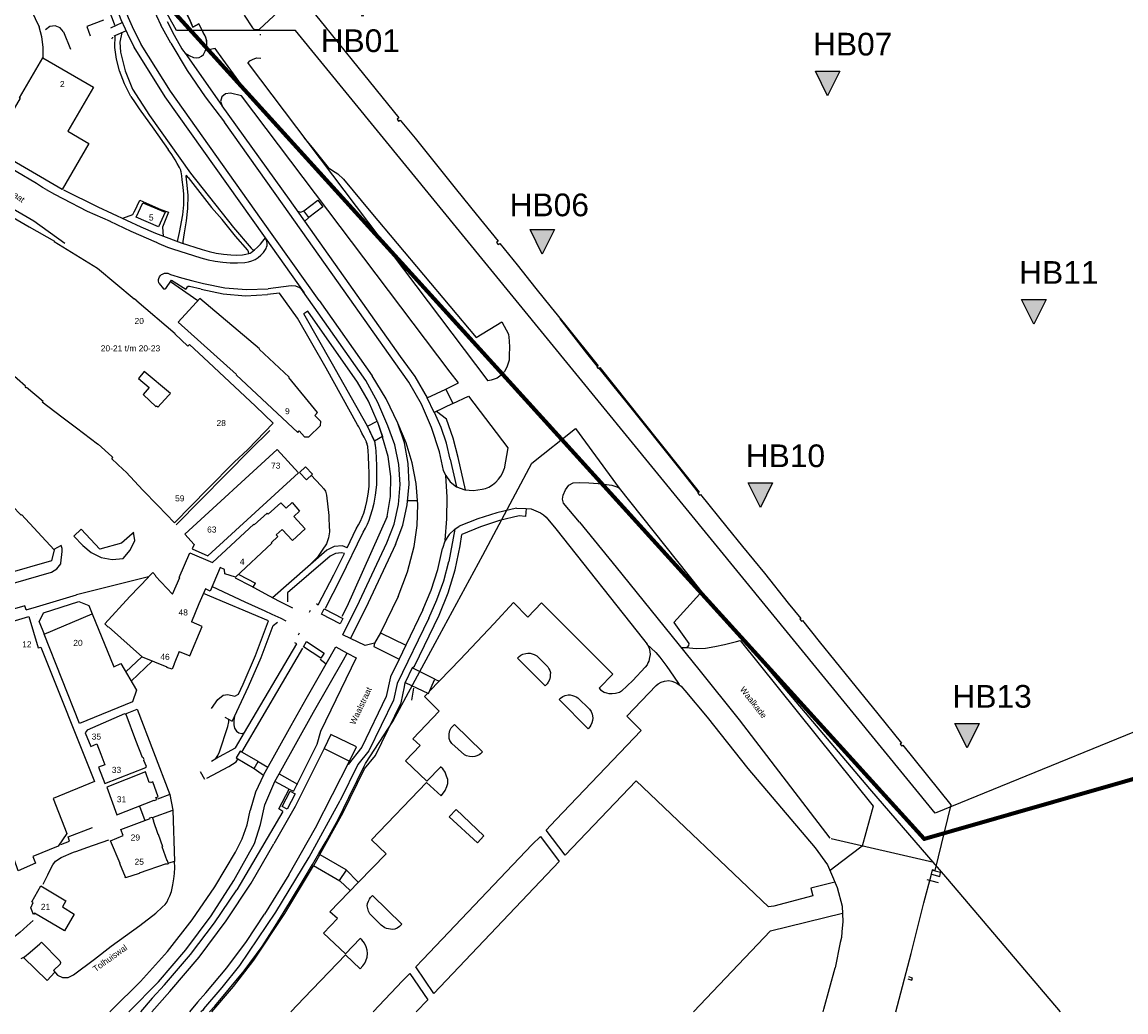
# Model space of a CAD drawing. Extents: x 158343 to 162498, y 431347 to 434500.
# Tile 2 of 220: x 158586 to 158861, y 433000 to 433246. Entities that reach past the tile are written whole.
import ezdxf

# ---------------------------------------------------------------- set-up
doc = ezdxf.new("R2010")
doc.units = 0
doc.header["$LTSCALE"] = 10
doc.header["$MEASUREMENT"] = 0
for name, color, linetype in [('33_trappen en balustraden', 252, 'CONTINUOUS'), ('44_plafonds', 8, 'CONTINUOUS'), ('47_binneninrichting', 8, 'CONTINUOUS'), ('B03', 8, 'CONTINUOUS'), ('G02', 8, 'CONTINUOUS'), ('HUISNUM', 7, 'CONTINUOUS'), ('STRNM', 7, 'CONTINUOUS'), ('WB-STEEKMONSTER', 7, 'CONTINUOUS'), ('X-XX-AL-grens_project-G', 7, 'AL-grens_project')]:
    doc.layers.add(name, color=color, linetype=linetype)
doc.layers.add('MEET', color=6, linetype='CONTINUOUS', plot=False)
doc.styles.add('STANDAARD', font='arial.ttf')
doc.styles.add('Style-STANDARD', font='arial.ttf')
doc.linetypes.add('AL-grens_project', pattern='A,3.5,-2,[8,CCS.shx,S=2.5,R=0,X=0,Y=0],-2,3.5', length=11)

# ---------------------------------------------------------------- blocks, each defined once
blk = doc.blocks.new('STEEK')
at = {"layer": 'WB-STEEKMONSTER'}
blk.add_lwpolyline([(-2.7, 5.4), (2.7, 5.4), (0, 0)], close=True, dxfattribs=at)
blk.add_solid([(0, 0), (2.7, 5.4), (-2.7, 5.4)], dxfattribs=at)
at = {"layer": 'WB-STEEKMONSTER', "style": 'STANDAARD'}
blk.add_attdef('BNO', (-3.22, 8.87), '', height=5, dxfattribs=at)

msp = doc.modelspace()

# ---------------------------------------------------------------- linework, layer by layer
at = {"layer": '33_trappen en balustraden', "flags": 128}
for points in [[(158654.65, 433253.59), (158661.22, 433245.47), (158668.16, 433236.87), (158679.74, 433222.44), (158679.35, 433222.16), (158679.72, 433221.68), (158680.11, 433221.93), (158683.81, 433217.42), (158694.08, 433204.57), (158698.97, 433198.47), (158704.5, 433191.76), (158704.06, 433191.46), (158704.49, 433190.97), (158704.86, 433191.19), (158709.17, 433185.89), (158713.89, 433179.99), (158717.69, 433175.28), (158720.95, 433171.26), (158729.34, 433160.81), (158729.02, 433160.54), (158729.39, 433160.1), (158729.73, 433160.34), (158740.16, 433147.33), (158754.46, 433129.32), (158754.14, 433129.08), (158754.56, 433128.56), (158754.85, 433128.77), (158761.37, 433120.63), (158765.28, 433115.8), (158770.72, 433109.14), (158776.65, 433101.74), (158779.8, 433097.92), (158779.53, 433097.72), (158779.92, 433097.24), (158780.17, 433097.42), (158784.36, 433092.15), (158792.1, 433082.55), (158798.89, 433074.18), (158804.78, 433066.85), (158804.48, 433066.64), (158804.87, 433066.17), (158805.17, 433066.39), (158817.05, 433051.53), (158813.11, 433035.18), (158812.41, 433035.36)], [(158803.4, 433000), (158807.18, 433014.57), (158810.38, 433027.17), (158812.29, 433034.3), (158812.53, 433035.32)]]:
    msp.add_lwpolyline(points, dxfattribs=at)
at = {"layer": '44_plafonds', "flags": 128}
for points in [[(158603.82, 433230.14), (158597.45, 433219.16), (158602.68, 433216.13), (158596.04, 433204.68), (158578.23, 433215.01), (158584, 433224.97), (158584.22, 433224.84), (158585.68, 433227.36), (158585.46, 433227.49), (158591.24, 433237.44), (158603.82, 433230.14)], [(158621.68, 433198.98), (158620.01, 433195.39), (158614.43, 433197.74), (158616.09, 433201.36), (158621.68, 433198.98)], [(158660.86, 433200.32), (158657.42, 433197.69), (158656.15, 433199.33), (158659.6, 433201.97), (158660.86, 433200.32)], [(158583.02, 433198.17), (158584.83, 433197.13), (158587.8, 433195.33)], [(158587.8, 433195.33), (158594.13, 433191.82), (158594.04, 433191.71)], [(158594.04, 433191.71), (158604.85, 433185.1), (158613.92, 433177.46)], [(158614.58, 433176.94), (158613.92, 433177.46)], [(158660.3, 433145.9), (158660.34, 433146.96), (158658.86, 433148.38), (158659.51, 433149.12), (158652.39, 433157.88), (158652.49, 433157.95), (158645.07, 433164.94), (158645.08, 433164.96), (158630.29, 433177.51), (158624.85, 433171.64), (158639.38, 433158.63), (158639.35, 433158.55), (158654.66, 433144.2), (158654.99, 433144.58), (158656.34, 433143.08), (158657.4, 433143.07), (158660.3, 433145.9)], [(158614.58, 433176.94), (158624.16, 433168.83), (158624.07, 433168.72)], [(158624.07, 433168.72), (158627.33, 433165.68), (158627.7, 433166.1), (158631.16, 433162.87)], [(158631.16, 433162.87), (158644.12, 433150.75)], [(158591.28, 433151.91), (158587.15, 433155.39), (158587.11, 433155.31), (158586.8, 433155.59), (158586.91, 433155.72), (158582.8, 433159.36), (158582.62, 433159.18), (158582.31, 433159.44)], [(158616.45, 433159.39), (158615, 433157.61)], [(158622.98, 433153.86), (158616.45, 433159.39)], [(158615, 433157.61), (158617.69, 433155.36), (158616.15, 433153.64)], [(158616.15, 433153.64), (158619.43, 433150.59)], [(158622.51, 433153.36), (158619.8, 433150.46), (158619.53, 433150.7), (158619.43, 433150.59)], [(158622.51, 433153.36), (158622.98, 433153.86)], [(158688.6, 433149.18), (158686.83, 433152.79), (158691.48, 433154.99), (158693.17, 433151.38), (158688.6, 433149.18)], [(158595.97, 433148.02), (158591.1, 433151.71), (158591.28, 433151.91)], [(158644.12, 433150.75), (158648.54, 433146.54)], [(158599.61, 433145.26), (158595.97, 433148.02)], [(158604.82, 433141.31), (158599.61, 433145.26)], [(158648.54, 433146.54), (158642.21, 433139.97)], [(158675.68, 433143.15), (158673.71, 433142.06), (158671.96, 433145.72), (158674.41, 433146.97), (158675.68, 433143.15)], [(158608.36, 433138.24), (158604.99, 433141.25), (158604.95, 433141.21), (158604.82, 433141.31)], [(158642.21, 433139.97), (158638.79, 433136.79), (158632.25, 433130.18), (158623.94, 433121.72), (158619.8, 433125.99)], [(158632.27, 433113.48), (158654.84, 433134.15), (158649.54, 433139.94), (158626.53, 433118.86), (158628.87, 433116.28), (158628.4, 433115.21), (158632.27, 433113.48)], [(158611.25, 433134.99), (158608.36, 433137.67), (158608.64, 433138), (158608.36, 433138.24)], [(158619.8, 433125.99), (158616.07, 433129.84), (158616.1, 433129.86), (158611.98, 433134.32), (158611.25, 433134.99)], [(158658.31, 433133.8), (158656.8, 433132.41), (158655.05, 433134.19), (158656.57, 433135.61)], [(158658.31, 433133.8), (158656.57, 433135.61)], [(158583.2, 433126.41), (158583.62, 433125.94), (158585.82, 433123.61), (158585.93, 433123.76), (158594.05, 433114.98), (158593.39, 433112.22), (158581.83, 433108.92)], [(158633.42, 433111.81), (158643.72, 433121.34), (158643.82, 433121.23), (158647, 433124.14), (158647.29, 433123.82), (158650.42, 433126.72), (158651.72, 433125.34), (158653.24, 433126.75), (158655.07, 433124.61), (158653.63, 433123.3), (158656.49, 433120.25), (158653.3, 433117.29), (158650.76, 433120.02), (158649.28, 433118.68), (158649.64, 433118.27), (158648.05, 433116.76), (158648.17, 433116.63), (158639.14, 433108.22), (158636.53, 433109.01), (158636.41, 433110.08), (158635.32, 433110.63)], [(158625.16, 433089.71), (158623.88, 433086.61), (158623.92, 433086.57), (158623.37, 433085.32), (158622.08, 433085.73), (158622.12, 433085.82), (158616.01, 433088.27), (158607.59, 433095.85), (158607.52, 433095.75), (158606.62, 433096.56), (158612.83, 433103.39), (158617.54, 433108.21), (158617.5, 433108.3), (158618.55, 433109.38), (158619.36, 433108.52), (158619.28, 433108.44), (158623.5, 433103.95), (158625.31, 433108.08), (158625.17, 433108.14), (158627.81, 433114.27), (158633.42, 433111.81)], [(158635.32, 433110.63), (158632.85, 433104.74), (158631.67, 433105.26), (158630.04, 433101.51), (158628.2, 433097.06)], [(158552.7, 433088.12), (158567.92, 433092.54), (158576.59, 433095.34), (158576.67, 433095.06), (158587.77, 433098.37), (158590.1, 433090.6), (158590.74, 433090.76), (158604.05, 433057.34), (158593.79, 433053.11), (158597.21, 433044.37), (158595.04, 433041.28), (158588.72, 433038.69), (158589.43, 433037.03), (158585.09, 433035.08), (158580.37, 433048.65), (158573.9, 433046.71)], [(158591.56, 433094.01), (158603.51, 433099.04), (158608.89, 433085.86), (158610.67, 433086.68), (158614.5, 433080.08), (158613.54, 433077.17), (158600.36, 433071.78), (158591.56, 433094.01)], [(158665.88, 433097.91), (158665.19, 433096.56), (158660.57, 433098.94), (158661.22, 433100.28), (158665.88, 433097.91)], [(158625.16, 433089.71), (158627.77, 433088.62), (158630.89, 433095.94), (158628.2, 433097.06)], [(158660.41, 433088.02), (158656.04, 433090.84), (158656.83, 433092.15), (158661.19, 433089.27), (158660.41, 433088.02)], [(158681.33, 433082.01), (158687.18, 433079.27), (158688.77, 433082.83), (158683.07, 433085.63), (158681.33, 433082.01)], [(158614.4, 433067.56), (158611.94, 433073.98), (158611.55, 433074.16), (158602.27, 433070.11), (158601.78, 433069.48), (158603.13, 433066.04), (158604.67, 433066.7), (158605.67, 433064.1)], [(158605.67, 433064.1), (158606.68, 433061.5), (158605.07, 433060.87), (158606.68, 433056.86), (158616.88, 433060.81), (158616.98, 433061.11), (158616.35, 433062.59), (158616.42, 433062.83), (158616.3, 433063.15), (158616.04, 433063.28), (158614.4, 433067.56)], [(158640.33, 433064.92), (158639.32, 433063.2), (158643.79, 433060.57), (158644.8, 433062.29), (158640.33, 433064.92)], [(158619.9, 433053.56), (158618.56, 433057.23), (158618.02, 433057.02), (158617.95, 433057.21), (158617.71, 433057.11), (158616.76, 433059.71), (158607.12, 433055.94), (158609.62, 433049.08), (158618.91, 433052.72), (158618.96, 433052.6), (158619.55, 433052.83), (158619.36, 433053.35), (158619.9, 433053.56)], [(158611.21, 433043.91), (158610.65, 433045.43), (158617.91, 433048.11), (158617.83, 433048.29), (158618.43, 433048.47), (158618.79, 433047.65), (158618.7, 433047.61), (158619.84, 433044.24), (158619.95, 433044.26), (158620.99, 433041.15), (158620.86, 433041.13), (158622.05, 433037.66), (158622.18, 433037.69), (158622.44, 433036.88), (158621.95, 433036.67), (158621.89, 433036.82), (158615.16, 433034.54), (158615.19, 433034.45), (158611.8, 433033.34), (158611.73, 433033.56), (158611.75, 433033.57), (158610.37, 433036.91), (158610.44, 433036.93), (158608.02, 433042.61), (158611.21, 433043.91)], [(158812.3, 433034.25), (158814.31, 433033.74), (158814.54, 433034.66), (158812.54, 433035.17)], [(158599.03, 433024.31), (158596.63, 433020.17), (158589.12, 433024.61), (158588.88, 433024.25), (158588.21, 433025.89), (158588.83, 433027.24), (158588.51, 433027.43), (158590.73, 433031.37), (158596.96, 433027.61), (158596.08, 433026.15), (158599.03, 433024.31)], [(158806.38, 433008.25), (158807.34, 433007.93), (158807.54, 433008.44), (158806.64, 433008.74)]]:
    msp.add_lwpolyline(points, dxfattribs=at)
at = {"layer": '47_binneninrichting', "flags": 128}
for points in [[(158587.25, 433251.51), (158590.28, 433245.1)], [(158624.84, 433252.71), (158627.68, 433247.01), (158628.55, 433245.04), (158630, 433245.85)], [(158641.31, 433248.02), (158643.34, 433244.86), (158643.62, 433244.62), (158643.79, 433244.56), (158644.01, 433244.5), (158644.07, 433244.5), (158644.23, 433244.47), (158644.43, 433244.47), (158644.68, 433244.46), (158644.84, 433244.46), (158645, 433244.49), (158645.11, 433244.54), (158650.89, 433249.96), (158654.64, 433253.59)], [(158609.06, 433245.8), (158607.31, 433250.35)], [(158609.72, 433249.35), (158610.66, 433246.97), (158611.68, 433244.63)], [(158611.58, 433249.75), (158612.49, 433247.45), (158613.48, 433245.19)], [(158618.44, 433250.22), (158619.46, 433247.86), (158620.56, 433245.53)], [(158606.28, 433246.77), (158602.18, 433245.19), (158603, 433242.88)], [(158608.12, 433244.87), (158610.98, 433246.22)], [(158622.17, 433246.48), (158623.93, 433243.02), (158625.8, 433239.61)], [(158591.28, 433237.46), (158591.35, 433240.05), (158591.01, 433242.62), (158590.28, 433245.1)], [(158596.34, 433243.85), (158595.51, 433244.87), (158594.29, 433245.35), (158592.99, 433245.18), (158591.93, 433244.41)], [(158596.34, 433243.85), (158598.09, 433239.56)], [(158609.06, 433245.32), (158609.15, 433245.56), (158609.06, 433245.8)], [(158609.37, 433243.05), (158611.91, 433244.13)], [(158610.9, 433243.7), (158610.35, 433241.3), (158610.56, 433238.84)], [(158611.68, 433244.63), (158612.77, 433242.32), (158613.94, 433240.04)], [(158613.48, 433245.19), (158614.55, 433242.96), (158615.7, 433240.77)], [(158623.04, 433241.03), (158620.56, 433245.53)], [(158630, 433245.85), (158631.14, 433243.74)], [(158631.92, 433241.92), (158631.63, 433242.87), (158631.14, 433243.74)], [(158608.38, 433242.18), (158608.39, 433242.17), (158608.47, 433242.28), (158608.64, 433242.46), (158608.67, 433242.53)], [(158608.99, 433242.89), (158609.37, 433243.05)], [(158610.26, 433234.2), (158609.51, 433237.06), (158609.14, 433240.01), (158609.18, 433242.97)], [(158645.64, 433197.18), (158622.97, 433229.12), (158615.7, 433240.77)], [(158623.04, 433241.03), (158627.1, 433234.23), (158631.57, 433227.68), (158636.45, 433221.43)], [(158631.91, 433239.93), (158632.02, 433240.92), (158631.92, 433241.92)], [(158645.17, 433243.22), (158645.45, 433243.21)], [(158610.56, 433238.84), (158611.72, 433234.14), (158613.54, 433229.65)], [(158646.58, 433192.63), (158621.68, 433227.72), (158613.94, 433240.04)], [(158625.8, 433239.61), (158626.18, 433239.07), (158626.66, 433238.61)], [(158626.66, 433238.61), (158627.64, 433237.96), (158628.72, 433237.5)], [(158626.66, 433238.61), (158635.77, 433225.54)], [(158630.14, 433237.51), (158630.7, 433237.79), (158631.15, 433238.24)], [(158631.15, 433238.24), (158631.61, 433239.04), (158631.91, 433239.93)], [(158628.72, 433237.5), (158629.43, 433237.39), (158630.14, 433237.51)], [(158642.27, 433235.96), (158642.33, 433236.16), (158642.73, 433236.65), (158643.42, 433237.01), (158644.35, 433237.39), (158645.41, 433237.36)], [(158642.27, 433235.96), (158701.88, 433157.01)], [(158613.11, 433227.8), (158611.55, 433230.94), (158610.26, 433234.2)], [(158535.23, 433229.59), (158536.61, 433230.91), (158568.3, 433208.9), (158588.95, 433196.83), (158596.66, 433191.27)], [(158613.54, 433229.65), (158617.72, 433223.04), (158627.94, 433208.7), (158638.67, 433195.17), (158643.04, 433190.05)], [(158613.11, 433227.8), (158614.17, 433226.24), (158615.23, 433224.68)], [(158637.88, 433228.59), (158636.69, 433228.49), (158635.77, 433227.73), (158635.45, 433226.58), (158635.82, 433225.46)], [(158691.48, 433154.99), (158694.58, 433156.57), (158692.56, 433159.22), (158640.64, 433227.99), (158637.88, 433228.59)], [(158615.23, 433224.68), (158618.81, 433219.62), (158622.43, 433214.6)], [(158680.23, 433163.09), (158667.42, 433181.18), (158652.57, 433202.15), (158635.82, 433225.46)], [(158678.61, 433161.86), (158666.18, 433179.45), (158650.86, 433201.08), (158636.45, 433221.43)], [(158656.17, 433217.55), (158658.53, 433214.72), (158662.2, 433210.16), (158663.29, 433209.41), (158664.59, 433208.53), (158666.02, 433207.25), (158672.78, 433199.04), (158699.01, 433167.82), (158705.42, 433171.75), (158707.02, 433168.68), (158707.2, 433167.03), (158707.28, 433165.33), (158707.25, 433163.51), (158707.23, 433162.18), (158706.68, 433160.46), (158706.09, 433159.32), (158705.25, 433158.42), (158704.26, 433157.73), (158702.71, 433157.19), (158701.88, 433157.01)], [(158624.11, 433212.05), (158623.29, 433213.34), (158622.43, 433214.6)], [(158592.02, 433204.66), (158591.18, 433205.18), (158589.64, 433206.14), (158579.43, 433212.11)], [(158625.23, 433210.13), (158624.68, 433211.1), (158624.11, 433212.05)], [(158625.53, 433209.44), (158625.39, 433209.79), (158625.23, 433210.13)], [(158625.61, 433209.08), (158625.58, 433209.26), (158625.53, 433209.44)], [(158625.91, 433207.02), (158625.77, 433208.05), (158625.61, 433209.08)], [(158627.03, 433208.07), (158626.88, 433208.11), (158626.79, 433207.99)], [(158626.79, 433207.99), (158626.96, 433206.44)], [(158627.41, 433207.6), (158627.03, 433208.07)], [(158627.41, 433207.6), (158630.26, 433203.89), (158633.14, 433200.21)], [(158626.3, 433203.47), (158626.12, 433205.25), (158625.91, 433207.02)], [(158626.96, 433206.44), (158627.27, 433203.2), (158627.24, 433199.95)], [(158592.02, 433204.66), (158594.11, 433203.49), (158596.17, 433202.44), (158602.29, 433199.27), (158607.95, 433196.75)], [(158596.4, 433204.59), (158604.87, 433200.33), (158615.61, 433195.36), (158619.27, 433193.77), (158620.54, 433193.28), (158625.62, 433191.34)], [(158626.03, 433198.37), (158626.31, 433200.82), (158626.32, 433203.29)], [(158626.32, 433203.29), (158626.31, 433203.38), (158626.3, 433203.47)], [(158613.99, 433199.19), (158615.39, 433202.02), (158620.59, 433199.71)], [(158620.59, 433199.71), (158622.51, 433198.97), (158620.96, 433195.29), (158621.15, 433193.04)], [(158627.24, 433199.95), (158626.9, 433196.89), (158626.41, 433193.85)], [(158642.18, 433189.53), (158639.13, 433193.07), (158635.82, 433197.16), (158633.14, 433200.21)], [(158654.6, 433199.29), (158655.38, 433199.02), (158656.15, 433199.33)], [(158607.93, 433196.76), (158613.12, 433194.26), (158619.41, 433191.51), (158619.23, 433191.57)], [(158611.16, 433197.49), (158613.6, 433198.45), (158614.02, 433199.24)], [(158625.24, 433193.97), (158626.03, 433198.37)], [(158659.92, 433177), (158645.64, 433197.18)], [(158657.42, 433197.69), (158656.38, 433196.77)], [(158624.72, 433191.69), (158625.24, 433193.97)], [(158626.41, 433193.85), (158626.02, 433191.7)], [(158619.41, 433191.51), (158620.04, 433191.25), (158622.26, 433190.33), (158623.45, 433189.88)], [(158625.62, 433191.34), (158630.85, 433189.68)], [(158626.02, 433191.7), (158626.04, 433191.43), (158626.13, 433191.18)], [(158645.33, 433191.02), (158645.99, 433191.8), (158646.58, 433192.63)], [(158646.55, 433192.65), (158656.26, 433178.92)], [(158646.95, 433191.72), (158646.8, 433192.19), (158646.58, 433192.63)], [(158646.99, 433190.75), (158647.01, 433191.24), (158646.95, 433191.72)], [(158623.45, 433189.88), (158630.54, 433187.65)], [(158630.85, 433189.68), (158632.6, 433189.18), (158634.38, 433188.79)], [(158634.38, 433188.79), (158636.18, 433188.52), (158638, 433188.37)], [(158638, 433188.37), (158639.46, 433188.34), (158640.92, 433188.41)], [(158640.92, 433188.41), (158641.71, 433188.53), (158642.49, 433188.73)], [(158642.49, 433188.73), (158642.38, 433189.15), (158642.18, 433189.53)], [(158642.49, 433188.73), (158642.77, 433188.84), (158643.03, 433188.99)], [(158643.03, 433188.99), (158643.46, 433189.28), (158643.88, 433189.61)], [(158643.04, 433190.05), (158643.42, 433189.75), (158643.88, 433189.61)], [(158643.88, 433189.61), (158644.63, 433190.29), (158645.33, 433191.02)], [(158644.76, 433187.73), (158645.49, 433188.32), (158646.13, 433189)], [(158646.13, 433189), (158646.47, 433189.45), (158646.75, 433189.95)], [(158646.75, 433189.95), (158646.9, 433190.34), (158646.99, 433190.75)], [(158478.9, 433187.15), (158485.9, 433172.34), (158495.59, 433154.07), (158502.53, 433140.51), (158510.18, 433125.33), (158516.12, 433113.62), (158520.99, 433102.38), (158525.39, 433090.92), (158525.73, 433089.97), (158532.01, 433091.69), (158551.78, 433097.38), (158593.36, 433109.41)], [(158630.54, 433187.65), (158632.32, 433187.16), (158634.13, 433186.79)], [(158634.13, 433186.79), (158635.96, 433186.54), (158637.81, 433186.41)], [(158637.81, 433186.41), (158639.64, 433186.4), (158641.47, 433186.51)], [(158641.47, 433186.51), (158642.37, 433186.65), (158643.23, 433186.91)], [(158643.23, 433186.91), (158644.02, 433187.27), (158644.76, 433187.73)], [(158620.2, 433181.27), (158620.1, 433181.51), (158620.01, 433181.86), (158620.01, 433182.22), (158620.04, 433182.47), (158620.24, 433182.9), (158620.4, 433183.16), (158620.57, 433183.37), (158620.73, 433183.5), (158621.01, 433183.62), (158621.2, 433183.7), (158621.45, 433183.79), (158621.71, 433183.83), (158621.97, 433183.83), (158622.12, 433183.83), (158622.29, 433183.79), (158622.96, 433183.51)], [(158622.96, 433183.51), (158625.74, 433182.67), (158628.55, 433181.93), (158631.2, 433181.29)], [(158620.2, 433181.27), (158621.28, 433179.96), (158621.39, 433179.93), (158621.52, 433179.93), (158621.67, 433179.95), (158621.83, 433180.02), (158623.23, 433182.09)], [(158623.01, 433181.77), (158629.82, 433177)], [(158623.23, 433182.09), (158626.81, 433179.81)], [(158627.04, 433180.26), (158626.81, 433179.81)], [(158627.73, 433180.51), (158627.35, 433180.48), (158627.04, 433180.26)], [(158630.65, 433179.86), (158627.73, 433180.51)], [(158631.2, 433181.29), (158636.49, 433180.21), (158641.86, 433179.75), (158647.25, 433179.89)], [(158653, 433180.66), (158647.25, 433179.89)], [(158655.93, 433179.38), (158655.14, 433180.16), (158654.12, 433180.61), (158653, 433180.66)], [(158630.65, 433179.86), (158636.07, 433178.68), (158641.6, 433178.22), (158647.14, 433178.5)], [(158669.51, 433146.11), (158661.74, 433160.2), (158654.61, 433172.67), (158650.12, 433178.86), (158647.14, 433178.5)], [(158659.7, 433173.98), (158655.93, 433179.37)], [(158659.92, 433177), (158673.15, 433158.28)], [(158657.12, 433174.39), (158656.11, 433173.71)], [(158671.96, 433145.72), (158670.87, 433147.66), (158663.28, 433161.18), (158656.11, 433173.71)], [(158669.47, 433156.68), (158657.12, 433174.39)], [(158671.6, 433157.15), (158659.7, 433173.98)], [(158719.79, 433172.44), (158723.33, 433167.96), (158726.46, 433163.92), (158729.12, 433160.61)], [(158689.88, 433139.39), (158687.93, 433145.41), (158685.38, 433151.2), (158682.26, 433156.7), (158678.61, 433161.86)], [(158686.88, 433152.82), (158683.85, 433158.14), (158680.23, 433163.09)], [(158679.54, 433146.47), (158676.66, 433152.55), (158673.15, 433158.28)], [(158729.53, 433160.18), (158733.29, 433155.57), (158736.17, 433151.94), (158749.65, 433135.04), (158753.88, 433129.68), (158754.26, 433129.2)], [(158674.41, 433146.97), (158672.24, 433151.98), (158669.47, 433156.68)], [(158677.02, 433145.84), (158674.56, 433151.62), (158671.6, 433157.15)], [(158693.17, 433151.38), (158697.07, 433153.22), (158706.89, 433140.38)], [(158688.64, 433149.21), (158688.67, 433149.15)], [(158692.55, 433137.56), (158691.62, 433141.54), (158690.32, 433145.41), (158688.67, 433149.15)], [(158691.63, 433147.52), (158689.13, 433149.44)], [(158694.55, 433137.92), (158693.33, 433142.8), (158691.63, 433147.52)], [(158624.42, 433121.22), (158642.89, 433139.93), (158647.65, 433144.68)], [(158670.07, 433145.08), (158669.79, 433145.6), (158669.51, 433146.11)], [(158670.61, 433144.04), (158670.34, 433144.56), (158670.07, 433145.08)], [(158673.7, 433142.11), (158671.96, 433145.72), (158674.41, 433146.97), (158675.73, 433142.99)], [(158676.79, 433116.7), (158678.6, 433121.37), (158679.71, 433126.25), (158680.12, 433131.25), (158679.79, 433136.24), (158678.75, 433141.14), (158677.02, 433145.84)], [(158678.92, 433116.32), (158680.74, 433121.15), (158681.88, 433126.19), (158682.34, 433131.33), (158682.1, 433136.49), (158681.15, 433141.57), (158679.54, 433146.47)], [(158683.58, 433115.85), (158684.31, 433121.04), (158684.48, 433126.27), (158684.07, 433131.49), (158683.11, 433136.64), (158681.59, 433141.65), (158679.54, 433146.47)], [(158671.62, 433142.04), (158671.12, 433143.04), (158670.61, 433144.04)], [(158671.77, 433141.69), (158671.7, 433141.87), (158671.62, 433142.04)], [(158671.94, 433141.18), (158671.86, 433141.44), (158671.77, 433141.69)], [(158673.85, 433141.57), (158673.78, 433141.84), (158673.7, 433142.11)], [(158676.85, 433123.29), (158677.7, 433128.22), (158677.8, 433133.23), (158677.14, 433138.19), (158675.73, 433142.99)], [(158672.04, 433140.71), (158672, 433140.95), (158671.94, 433141.18)], [(158672.14, 433139.87), (158672.1, 433140.29), (158672.04, 433140.71)], [(158672.31, 433136.17), (158672.24, 433138.02), (158672.14, 433139.87)], [(158673.96, 433141.02), (158673.91, 433141.29), (158673.85, 433141.57)], [(158674.11, 433139.58), (158674.05, 433140.3), (158673.96, 433141.02)], [(158674.27, 433135.96), (158674.21, 433137.77), (158674.11, 433139.58)], [(158690.92, 433134.71), (158689.88, 433139.39)], [(158706.89, 433140.38), (158705.97, 433135.1)], [(158672.41, 433131.74), (158672.38, 433133.96), (158672.31, 433136.17)], [(158692.55, 433137.56), (158694.12, 433130.65)], [(158696.32, 433129.89), (158694.55, 433137.92)], [(158657.98, 433133.6), (158660.39, 433131.03), (158661.15, 433130.15), (158661.54, 433129.57), (158661.8, 433128.57), (158662.35, 433123.5), (158662.37, 433122.67), (158662.48, 433121.02), (158662.5, 433119.48), (158662.27, 433118), (158661.82, 433116.44), (158660.73, 433114.87), (158659.51, 433113.17), (158658.06, 433111.66)], [(158674.3, 433131.98), (158674.3, 433133.97), (158674.27, 433135.96)], [(158691.44, 433133.49), (158690.92, 433134.71)], [(158691.32, 433117.37), (158691.74, 433122.74), (158691.78, 433128.12), (158691.44, 433133.49)], [(158691.44, 433133.49), (158692.58, 433131.88), (158694.12, 433130.65)], [(158705.15, 433133.33), (158705.62, 433134.19), (158705.97, 433135.1)], [(158671.84, 433127.04), (158672.15, 433128.87), (158672.37, 433130.71)], [(158672.37, 433130.71), (158672.41, 433131.23), (158672.41, 433131.74)], [(158674.21, 433130.5), (158674.27, 433131.24), (158674.3, 433131.98)], [(158702.19, 433130.62), (158703.09, 433131.17), (158703.9, 433131.83)], [(158703.9, 433131.83), (158704.58, 433132.54), (158705.15, 433133.33)], [(158724.73, 433121.9), (158720.77, 433126.56), (158720.48, 433127.56), (158720.63, 433128.61), (158721.23, 433129.88), (158722.03, 433131.05), (158723.11, 433131.67), (158724.64, 433131.7), (158727.06, 433131.67), (158729.38, 433131.48), (158732.79, 433131.09), (158734.02, 433130.69), (158734.6, 433130.35), (158754.58, 433105.19), (158754.82, 433104.84), (158754.85, 433104.32), (158754.64, 433104.01), (158748.15, 433096.92), (158751.87, 433091.67), (158751.81, 433091.17), (158751.46, 433090.73), (158751.1, 433090.63), (158750.6, 433090.6), (158750.12, 433090.59), (158749.97, 433090.63)], [(158673.61, 433126.63), (158673.95, 433128.56), (158674.21, 433130.5)], [(158694.12, 433130.65), (158696.17, 433129.92), (158698.34, 433129.71), (158700.49, 433130.04)], [(158700.49, 433130.04), (158701.36, 433130.27), (158702.19, 433130.62)], [(158671.06, 433124.12), (158671.49, 433125.57), (158671.84, 433127.04)], [(158672.77, 433123.43), (158673.23, 433125.02), (158673.61, 433126.63)], [(158684.45, 433127.15), (158682.03, 433127.17)], [(158709.07, 433125.39), (158704.19, 433124.23), (158699.42, 433122.72), (158694.76, 433120.86)], [(158709.07, 433125.39), (158711.41, 433125.28), (158711.29, 433123.31), (158709.7, 433123.43)], [(158711.41, 433125.28), (158712.65, 433125.18), (158713.85, 433124.71), (158715.01, 433124.16), (158715.76, 433123.66), (158716.42, 433123.12), (158718.82, 433120.21), (158740.6, 433092.71), (158741.54, 433091.48), (158742.05, 433090.5), (158742.2, 433089.66), (158742.29, 433088.91), (158742.13, 433088.17), (158741.97, 433087.32), (158741.73, 433086.88), (158741.54, 433086.34), (158741.05, 433085.82), (158737.95, 433082.44), (158735.14, 433079.79), (158734.63, 433079.45), (158733.65, 433079.23), (158732.84, 433079.12), (158732.12, 433079.14), (158731.49, 433079.29), (158730.95, 433079.45)], [(158676.85, 433123.29), (158666.87, 433100.79), (158665.62, 433098.4)], [(158670.24, 433122.13), (158670.68, 433123.11), (158671.06, 433124.12)], [(158671.96, 433121.36), (158672.39, 433122.39), (158672.77, 433123.43)], [(158709.7, 433123.43), (158704.84, 433122.27), (158700.08, 433120.73), (158695.46, 433118.81)], [(158614.1, 433117.33), (158613.77, 433119.36), (158613.41, 433118.98), (158610.82, 433116.66), (158605.43, 433115.18), (158600.79, 433120.16), (158598.92, 433118.41), (158601.14, 433116.06)], [(158666.94, 433115.45), (158669.18, 433120.25)], [(158669.18, 433120.25), (158669.74, 433121.17), (158670.24, 433122.13)], [(158670.93, 433119.4), (158671.48, 433120.37), (158671.96, 433121.36)], [(158693.68, 433120.12), (158692.26, 433118.8), (158691.22, 433117.17), (158690.6, 433115.34)], [(158693.68, 433120.12), (158692.23, 433112.09)], [(158693.68, 433120.12), (158694.76, 433120.86)], [(158724.73, 433121.9), (158733.82, 433110.64), (158754.36, 433085.19), (158764.42, 433072.7), (158767.39, 433068.82)], [(158611.25, 433112.79), (158612.99, 433114.87), (158614.1, 433117.33)], [(158661.5, 433100.5), (158665.37, 433107.96), (158670.93, 433119.4)], [(158695.01, 433115.94), (158695.46, 433118.81)], [(158595.75, 433116.03), (158593.97, 433115.07)], [(158595.69, 433111.55), (158595.7, 433111.6), (158595.72, 433111.65), (158596.02, 433114.6)], [(158596.02, 433114.6), (158596.01, 433115.34), (158595.75, 433116.03)], [(158601.14, 433116.06), (158603.26, 433114.29), (158605.77, 433113.11), (158608.49, 433112.6), (158611.25, 433112.79)], [(158661.85, 433114.93), (158648.34, 433103.06)], [(158659.29, 433101.63), (158659.75, 433101.34), (158663.64, 433108.76), (158666.27, 433114.05), (158665.52, 433114.27)], [(158665.77, 433116.02), (158663.71, 433115.84), (158661.85, 433114.93)], [(158665.52, 433114.28), (158664.04, 433114.09), (158662.68, 433113.45)], [(158666.94, 433115.45), (158665.77, 433116.01)], [(158678.92, 433116.32), (158672.14, 433101.8), (158667.75, 433092.93), (158665.83, 433093.82), (158669.99, 433102.18), (158676.79, 433116.7)], [(158679.63, 433103.41), (158681.95, 433109.52), (158683.58, 433115.85)], [(158685.77, 433100.04), (158687.85, 433104.99), (158689.46, 433110.1), (158690.6, 433115.33)], [(158689.81, 433098.7), (158692.07, 433104.28), (158693.8, 433110.04), (158695.01, 433115.94)], [(158593.36, 433109.41), (158594.72, 433110.24), (158595.67, 433111.51)], [(158595.67, 433111.51), (158595.69, 433111.55)], [(158662.68, 433113.45), (158652.12, 433104.32), (158652.11, 433102.05)], [(158687.21, 433097.97), (158689.25, 433102.54), (158690.93, 433107.26), (158692.23, 433112.09)], [(158640, 433108.84), (158644.15, 433106.71)], [(158617.5, 433108.3), (158599.63, 433103.8)], [(158639.05, 433108.02), (158642.96, 433106.03), (158647.33, 433103.66), (158650.02, 433102.2), (158651.82, 433101.27), (158653.3, 433100.53)], [(158643.54, 433105.72), (158644.15, 433106.71)], [(158587.07, 433100.05), (158589.62, 433100.81), (158599.63, 433103.8)], [(158647.39, 433097.35), (158631.18, 433104.13)], [(158633.32, 433105.87), (158641.51, 433102.08), (158646.47, 433099.78), (158648.18, 433098.97), (158650.41, 433097.95), (158651.66, 433097.29)], [(158679.63, 433103.41), (158675.23, 433094.36), (158673.73, 433091.75), (158671.4, 433091.16), (158667.75, 433092.93)], [(158587.07, 433100.05), (158586.79, 433101.03), (158558.21, 433092.84), (158528.69, 433084.3), (158531.91, 433071.84), (158537.35, 433050.77), (158537.12, 433049.88)], [(158590.33, 433097.1), (158591.39, 433099.33), (158600.21, 433102.12), (158602.64, 433101.17)], [(158602.64, 433101.17), (158603.51, 433099.04)], [(158687.43, 433079.83), (158695.02, 433087.66), (158703.41, 433096.57), (158708.29, 433101.85), (158711.86, 433098.25), (158715.26, 433101.76), (158715.37, 433101.68), (158733.03, 433084.08), (158729.57, 433080.55), (158729.96, 433080.11), (158730.6, 433079.71), (158730.95, 433079.45)], [(158589.67, 433098.8), (158589.67, 433098.78)], [(158657.54, 433099.45), (158657.8, 433099.98)], [(158685.77, 433100.04), (158681.53, 433091.26), (158679.86, 433087.82), (158677.71, 433083.36), (158676.66, 433078.5), (158670.54, 433065.85), (158667.15, 433061.58)], [(158687.21, 433097.97), (158679.38, 433081.76)], [(158683.65, 433086.03), (158689.81, 433098.7)], [(158590.33, 433097.1), (158591.56, 433094.01)], [(158644.1, 433088.67), (158647.39, 433097.35)], [(158645.57, 433088.2), (158648.52, 433096.17)], [(158648.52, 433096.17), (158649.62, 433097.01)], [(158654.8, 433093.84), (158655.11, 433094.33)], [(158675.23, 433094.36), (158681.53, 433091.26)], [(158751.18, 433090.66), (158753.8, 433090.44), (158756.08, 433090.5), (158758.37, 433090.93), (158760.8, 433091.42), (158763.73, 433092.19), (158764.66, 433092.45)], [(158764.66, 433092.45), (158797.77, 433051.2), (158795.01, 433041.24), (158789.88, 433037.38), (158787.03, 433035.17)], [(158640.72, 433064.66), (158655.93, 433090.53)], [(158641.37, 433069.51), (158654.39, 433091.59), (158653.9, 433091.88)], [(158646.13, 433058.92), (158652.99, 433071.3), (158656.73, 433077.94), (158661.68, 433086.6), (158664.1, 433090.81), (158666.92, 433089.25)], [(158673.73, 433091.75), (158673.56, 433090.96), (158679.86, 433087.82)], [(158741.49, 433091.54), (158743.68, 433089.43), (158744.71, 433088.3), (158746.44, 433085.92), (158748.06, 433083.53), (158749.48, 433081.46)], [(158611.86, 433084.64), (158615.87, 433088.4)], [(158613.2, 433082.31), (158618.39, 433087.32)], [(158633.17, 433075.5), (158634.79, 433077.76), (158636.08, 433078.81), (158637.23, 433078.95), (158638.98, 433078.55), (158639.86, 433079.11), (158641.08, 433081.58), (158644.1, 433088.67)], [(158638.91, 433073.55), (158642.38, 433080.95), (158645.57, 433088.2)], [(158666.92, 433089.25), (158669.17, 433088.09), (158660.3, 433069.74), (158659.37, 433066.55), (158653.6, 433054.9)], [(158658.51, 433074.59), (158666, 433087.61)], [(158660.23, 433087.75), (158661.68, 433086.6)], [(158666, 433087.61), (158666.92, 433089.25)], [(158717.46, 433084.43), (158717.44, 433083.92), (158717.43, 433083.35), (158717.25, 433082.66), (158716.96, 433082.08), (158716.7, 433081.62), (158716.14, 433081.14), (158709.31, 433088.02), (158709.73, 433088.48), (158710.15, 433088.76), (158710.65, 433089.04), (158711.33, 433089.2), (158711.85, 433089.3), (158712.42, 433089.28), (158712.98, 433089.13), (158713.47, 433088.91), (158714.07, 433088.6), (158716.8, 433085.9), (158717.1, 433085.37), (158717.3, 433085), (158717.46, 433084.43)], [(158683.07, 433085.63), (158683.65, 433086.03)], [(158679.38, 433081.76), (158678.44, 433077.58)], [(158681.22, 433080.87), (158681.33, 433082.01)], [(158688.77, 433082.83), (158689.83, 433082.31)], [(158740.01, 433070.06), (158736.48, 433073.57), (158743.75, 433081.25), (158744.28, 433081.61), (158745.04, 433082.06), (158745.88, 433082.33), (158746.9, 433082.46), (158747.71, 433082.3), (158748.36, 433082.08), (158748.95, 433081.79), (158749.53, 433081.43), (158749.97, 433081.08), (158750.36, 433080.64), (158750.93, 433079.99)], [(158652.88, 433000), (158656.25, 433003.54), (158666.47, 433014.21), (158670.16, 433010.76), (158670.86, 433011.51), (158671.28, 433012.17), (158671.59, 433012.75), (158671.87, 433013.62), (158671.99, 433014.52), (158671.9, 433015.4), (158671.67, 433016.17), (158671.23, 433017.07), (158670.55, 433017.9), (158670.16, 433018.25), (158666.48, 433014.44), (158661.04, 433019.57), (158664.54, 433023.27), (158662.65, 433024.93), (158669.73, 433032.27), (158676.62, 433039.32), (158672.98, 433042.86), (158686.68, 433057.11), (158690.3, 433053.75), (158690.67, 433054.17), (158691.31, 433055.07), (158691.74, 433056.12), (158691.97, 433056.88), (158691.95, 433057.8), (158691.66, 433058.67), (158691.29, 433059.7), (158690.7, 433060.48), (158690.18, 433061.02), (158690.22, 433060.97), (158686.71, 433057.4), (158681.45, 433062.52), (158685.06, 433066.27), (158683.24, 433067.99), (158689.79, 433074.83), (158686.13, 433078.48), (158686.98, 433079.36)], [(158680.37, 433076.92), (158681.22, 433080.87)], [(158683.01, 433077.54), (158683.53, 433080.55)], [(158727.99, 433073.13), (158727.95, 433072.52), (158727.82, 433071.94), (158727.57, 433071.34), (158727.27, 433070.97), (158726.85, 433070.46), (158719.62, 433077.72), (158720.02, 433078.09), (158720.55, 433078.45), (158721.14, 433078.71), (158721.87, 433078.89), (158722.41, 433078.87), (158722.97, 433078.77), (158723.48, 433078.61), (158723.92, 433078.4), (158724.26, 433078.17), (158727.17, 433075.32), (158727.61, 433074.74), (158727.84, 433074.1), (158727.96, 433073.65), (158727.99, 433073.13)], [(158750.93, 433079.99), (158756.48, 433073.35), (158766.58, 433060.61), (158783.35, 433040.84), (158786.4, 433036.6), (158787.43, 433034.25), (158788.78, 433030.96), (158790.08, 433026.29), (158790.19, 433022.48), (158789.98, 433019.94), (158789.84, 433018.5), (158789.56, 433017.29), (158788.33, 433010.97)], [(158678.44, 433077.58), (158672.32, 433064.96)], [(158673.99, 433063.83), (158680.37, 433076.92)], [(158611.77, 433074.19), (158614.67, 433075.36), (158622.81, 433054.12), (158619.73, 433052.94)], [(158636.5, 433073.32), (158637.42, 433072.82)], [(158637.42, 433072.82), (158638.33, 433072.32), (158638.91, 433073.55)], [(158638.91, 433073.55), (158638.75, 433072.51), (158638.73, 433071.46)], [(158649.98, 433059.27), (158658.51, 433074.59)], [(158635.13, 433064.73), (158637.23, 433070.99), (158637.52, 433072.19)], [(158637.52, 433072.19), (158637.51, 433072.51), (158637.42, 433072.82)], [(158638.73, 433071.46), (158638.89, 433070.57), (158639.39, 433069.84)], [(158700.55, 433064.74), (158700.13, 433064.21), (158699.72, 433063.95), (158699.19, 433063.72), (158698.64, 433063.56), (158698.06, 433063.48), (158697.34, 433063.55), (158696.64, 433063.71), (158696.11, 433063.95), (158692.92, 433066.82), (158692.43, 433067.51), (158692.29, 433068.08), (158692.26, 433068.6), (158692.27, 433069.16), (158692.5, 433070.03), (158692.82, 433070.68), (158693.63, 433071.51), (158700.55, 433064.74)], [(158634.24, 433063.03), (158639.12, 433065.69), (158641.37, 433069.51)], [(158639.39, 433069.84), (158640.01, 433069.41), (158640.74, 433069.26)], [(158640.74, 433069.26), (158641.08, 433069.33), (158641.37, 433069.51)], [(158652.38, 433034.15), (158659.05, 433045.82), (158667.53, 433062.4), (158669.24, 433065.94), (158662.9, 433069.02), (158661.24, 433065.58), (158654.02, 433051.09), (158648.68, 433041.79)], [(158788.24, 433032.28), (158782.28, 433030.77), (158782.79, 433028.85), (158773.04, 433026.34), (158771.73, 433026.14), (158738.82, 433057.49), (158721.14, 433039.01), (158716.45, 433045.19), (158718.83, 433047.8), (158740.01, 433070.06)], [(158767.39, 433068.82), (158786.98, 433043.27)], [(158661.24, 433065.58), (158667.53, 433062.4)], [(158672.32, 433064.96), (158669.56, 433061.55)], [(158632.04, 433058.16), (158637.5, 433061.09), (158639.35, 433062.21), (158639.74, 433062.91)], [(158633.15, 433062.44), (158634.24, 433063.03)], [(158634.24, 433063.03), (158634.79, 433063.83), (158635.13, 433064.73)], [(158644.82, 433062.29), (158647.23, 433060.92)], [(158671.26, 433060.49), (158673.99, 433063.83)], [(158631.51, 433057.8), (158630.47, 433059.74)], [(158643.79, 433060.57), (158646.13, 433058.92)], [(158648.96, 433057.36), (158649.98, 433059.27)], [(158649.98, 433059.27), (158654.56, 433056.69)], [(158660.06, 433039.04), (158665.89, 433049.64), (158671.26, 433060.49)], [(158669.56, 433061.55), (158665.16, 433052.6)], [(158646.13, 433058.92), (158644.11, 433054.65), (158642.78, 433050.12)], [(158646.47, 433051.56), (158648.96, 433057.36)], [(158652.19, 433055.6), (158648.96, 433057.36)], [(158622.81, 433054.12), (158623.55, 433050.18)], [(158650.92, 433049.91), (158649.9, 433050.57), (158652.5, 433055.45)], [(158652.19, 433055.6), (158652.5, 433055.45)], [(158652.5, 433055.45), (158653.6, 433054.9)], [(158615.25, 433051.18), (158616.62, 433047.64)], [(158640.19, 433011.57), (158649.16, 433024.84), (158657.49, 433038.53), (158665.16, 433052.6)], [(158643.85, 433041.88), (158645.33, 433046.67), (158646.47, 433051.56)], [(158618.49, 433048.34), (158623.55, 433050.18), (158623.97, 433037.46)], [(158639.16, 433039.77), (158640.82, 433043.05), (158642.03, 433046.52), (158642.78, 433050.12)], [(158650.92, 433049.91), (158639.47, 433030.41)], [(158700.95, 433043.8), (158699.35, 433042.04), (158692.26, 433048.57), (158694.07, 433050.39), (158700.95, 433043.8)], [(158595.72, 433041.68), (158597.85, 433042.52), (158597.5, 433043.59), (158603.58, 433045.88)], [(158591.31, 433031.81), (158592.47, 433034.11), (158593.2, 433035.66), (158593.72, 433036.62), (158594.42, 433037.48), (158595.8, 433038.39), (158598.83, 433039.74), (158599.72, 433040.04), (158602.16, 433040.94), (158607.61, 433042.83)], [(158712.98, 433041.64), (158715.01, 433043.66), (158719.66, 433037.4), (158688.45, 433004.62), (158684.01, 433011.2), (158685.72, 433013.04), (158712.98, 433041.64)], [(158787.28, 433043.18), (158812.85, 433037.3)], [(158612.62, 433000), (158619.96, 433007.5), (158626.79, 433015.47), (158633.06, 433023.89), (158638.76, 433032.7), (158643.85, 433041.88)], [(158622.8, 433005.07), (158630.08, 433013.66), (158636.83, 433022.66), (158643.04, 433032.05), (158648.68, 433041.79)], [(158604.12, 433013.16), (158608.26, 433016.35), (158615.33, 433021.49), (158619.36, 433024.55), (158620.92, 433026.04), (158621.67, 433026.75), (158622.16, 433027.43), (158622.43, 433028.02), (158622.79, 433028.92), (158623.23, 433029.96), (158623.54, 433031.6), (158623.8, 433033.13), (158624.01, 433034.43), (158624.1, 433035.92), (158623.97, 433037.46), (158622.51, 433036.98)], [(158608.42, 433000.51), (158615.55, 433007.54), (158622.22, 433015.01), (158628.39, 433022.9), (158634.05, 433031.16), (158639.16, 433039.77)], [(158660.06, 433039.04), (158658.54, 433036.39)], [(158660.15, 433039.2), (158666.6, 433035.41), (158669.7, 433032.25)], [(158643.71, 433012.9), (158651.39, 433024.48), (158658.55, 433036.39)], [(158658.58, 433036.45), (158665.09, 433032.64), (158667.66, 433030.19)], [(158665.02, 433032.68), (158666.72, 433035.29)], [(158652.38, 433034.15), (158646.4, 433024.36)], [(158811.11, 433032.95), (158813.92, 433032.24)], [(158621.47, 433006.73), (158627.92, 433014.28), (158633.93, 433022.18), (158639.47, 433030.41)], [(158680.53, 433021.86), (158679.95, 433021.27), (158679.35, 433020.84), (158678.8, 433020.63), (158678.3, 433020.55), (158677.7, 433020.57), (158677.2, 433020.65), (158676.73, 433020.74), (158676.33, 433020.95), (158675.36, 433021.63), (158674.31, 433022.7), (158672.58, 433024.42), (158672.21, 433025.04), (158672.03, 433025.75), (158671.94, 433026.41), (158671.98, 433027.02), (158672.22, 433027.57), (158672.46, 433028.08), (158672.75, 433028.5), (158673.21, 433028.98), (158680.53, 433021.86)], [(158631.81, 433004.74), (158637.03, 433011.01), (158641.9, 433017.56), (158646.4, 433024.36)], [(158753.05, 433000), (158772.23, 433020.17), (158790.13, 433024.58)], [(158588.81, 433022.72), (158587.32, 433021.4), (158585.5, 433019.78), (158583.04, 433017.78), (158580.64, 433016.1), (158577.92, 433014.3), (158575.43, 433012.89), (158573.19, 433011.86), (158571.51, 433011.06), (158569.48, 433010.35), (158567.25, 433009.78)], [(158588.07, 433014.91), (158590.48, 433016.98)], [(158590.48, 433016.98), (158590.88, 433017.33), (158595.45, 433012.75)], [(158585.86, 433013.28), (158586.67, 433013.74), (158588.07, 433014.91)], [(158586.42, 433013.57), (158592.33, 433007.85), (158594.25, 433009.86)], [(158595.45, 433012.75), (158595.6, 433012.34), (158595.53, 433011.91)], [(158598.84, 433009.19), (158604.12, 433013.16)], [(158633.25, 433000), (158638.63, 433006.33), (158643.71, 433012.9)], [(158595.53, 433011.91), (158593.86, 433010.31), (158594.84, 433009.18)], [(158631.26, 433000.77), (158635.82, 433006.09), (158640.19, 433011.56)], [(158785.32, 433000), (158785.51, 433000.65), (158788.33, 433010.97)], [(158594.84, 433009.18), (158596.13, 433008.54), (158597.56, 433008.55), (158598.84, 433009.19)], [(158673.37, 433000), (158680.68, 433007.71)], [(158680.68, 433007.71), (158682.55, 433009.59), (158686.98, 433003.05), (158684.07, 433000)], [(158621.47, 433006.73), (158618.46, 433003.39), (158615.5, 433000)], [(158618.33, 433000), (158622.8, 433005.08)], [(158631.81, 433004.74), (158629.7, 433002.42), (158627.7, 433000)], [(158607.89, 433000), (158608.42, 433000.51)], [(158631.26, 433000.78), (158630.91, 433000.39), (158630.56, 433000)]]:
    msp.add_lwpolyline(points, dxfattribs=at)
at = {"layer": 'B03', "flags": 128}
msp.add_lwpolyline([(158650.72, 433051.1), (158652.71, 433054.91), (158654, 433054.23), (158652.01, 433050.42), (158650.72, 433051.1)], dxfattribs=at)
at = {"layer": 'G02', "flags": 128}
for points in [[(158631.68, 433239.21), (158631.9, 433239.85), (158632.01, 433240.6), (158632.01, 433241.66), (158631.71, 433242.68), (158631.05, 433243.91), (158630, 433245.85), (158628.55, 433245.04), (158627.68, 433247.01), (158624.84, 433252.71), (158624.83, 433252.71)], [(158634.06, 433239.74), (158631.68, 433239.21)], [(158635.99, 433237.08), (158634.06, 433239.74)], [(158641.31, 433229.74), (158635.99, 433237.08)], [(158712.87, 433136.54), (158723.71, 433145.2)], [(158723.71, 433145.2), (158734.6, 433130.35)], [(158671.47, 433061.78), (158678.31, 433072.29), (158688.78, 433091.73), (158700.66, 433113.63), (158712.87, 433136.54)], [(158734.6, 433130.35), (158754.58, 433105.19), (158754.82, 433104.84)], [(158754.82, 433104.84), (158763.4, 433095.01), (158796.87, 433055.52), (158816.27, 433033.04)], [(158659.86, 433039.45), (158661.69, 433042.51), (158664.7, 433047.87), (158667.37, 433053.38), (158669.42, 433057.55), (158671.16, 433061.13), (158671.47, 433061.78)], [(158658.31, 433036.65), (158659.86, 433039.45)], [(158632.67, 433000), (158633.97, 433001.47), (158641.31, 433010.22), (158645.82, 433016.31), (158649.01, 433021.33), (158652.61, 433027.17), (158656.22, 433033.22), (158658.31, 433036.65)], [(158816.27, 433033.04), (158844.23, 433000)]]:
    msp.add_lwpolyline(points, dxfattribs=at)
at = {"layer": 'MEET', "const_width": 1}
msp.add_lwpolyline([(159217.96, 434088.85), (159435.98, 434020.25), (159504.62, 433836.46), (159784.94, 433953.55), (159866.41, 433734.33), (159822.4, 433519.03), (159655.9, 433512.46), (159222.15, 433324.12), (159221.05, 433289.09), (159066.14, 433159.95), (158988.58, 433123), (158887.87, 433065.24), (158810.46, 433043.05), (158594.73, 433280.89), (158643.69, 433366.24), (158736.01, 433394.89), (158840.95, 433432.1), (158907.6, 433472.41), (158902.41, 433599.51), (159112.89, 433678.64), (159214.78, 433765.28), (159227.57, 433847.1)], close=True, dxfattribs=at)
at = {"layer": 'X-XX-AL-grens_project-G', "ltscale": 0.1, "flags": 128}
msp.add_lwpolyline([(158951.24, 433442.77), (158989.76, 433399.71, -0.23464), (158994.65, 433254.26), (158961.6, 433168.57), (158883.05, 433077.97), (158813.18, 433049.46), (158654.07, 433244.25), (158624.44, 433244.25), (158606.11, 433277.3), (158657.82, 433359.82), (158841.7, 433419.6), (158951.24, 433442.77)], format="xyb", dxfattribs=at)

# ---------------------------------------------------------------- block references
at = {"layer": 'WB-STEEKMONSTER'}
ref = msp.add_blockref('STEEK', (158670.74, 433247.66), dxfattribs=dict(at, xscale=1.13, yscale=1.13, zscale=1.13))
ref.add_attrib('BNO', 'HB01', (158660.32, 433238.85), dxfattribs={"height": 5.65, "style": 'STANDAARD'})
at = {"layer": 'WB-STEEKMONSTER', "xscale": 1.13, "yscale": 1.13, "zscale": 1.13}
for p, values in [((158786.43, 433227.97), {'BNO': 'HB07'}), ((158837.7, 433171.16), {'BNO': 'HB11'}), ((158769.7, 433125.54), {'BNO': 'HB10'}), ((158821.1, 433065.68), {'BNO': 'HB13'})]:
    msp.add_blockref('STEEK', p, dxfattribs=at).add_auto_attribs(values)
at = {"layer": 'WB-STEEKMONSTER'}
ref = msp.add_blockref('STEEK', (158715.46, 433188.56), dxfattribs=dict(at, xscale=1.13, yscale=1.13, zscale=1.13))
ref.add_attrib('BNO', 'HB06', (158707.32, 433197.99), dxfattribs={"height": 5.65, "style": 'STANDAARD'})

# ---------------------------------------------------------------- texts
at = {"layer": 'HUISNUM', "style": 'Style-STANDARD'}
for s, p in [('2', (158595.48, 433230.14)), ('5', (158617.61, 433196.93)), ('20', (158614.04, 433171.19)), ('20-21 t/m 20-23', (158605.64, 433164.37)), ('9', (158651.47, 433148.74)), ('28', (158634.43, 433145.78)), ('73', (158647.99, 433135.19)), ('59', (158624.13, 433127.04)), ('63', (158632.09, 433119.29)), ('4', (158640.24, 433111.32)), ('48', (158624.98, 433098.66)), ('12', (158586.1, 433090.74)), ('20', (158598.8, 433091.08)), ('46', (158620.45, 433087.61)), ('35', (158603.38, 433067.76)), ('33', (158608.38, 433059.48)), ('31', (158609.64, 433052.18)), ('29', (158613.08, 433042.65)), ('25', (158614.04, 433036.61)), ('21', (158590.74, 433025.4))]:
    msp.add_text(s, height=1.5, dxfattribs=at).set_placement(p)
at = {"layer": 'STRNM', "style": 'Style-STANDARD'}
for s, rotation, p in [('Zoutkeetstraat', 325.0549, (158575.08, 433208.97)), ('Waalstraat', 64.5367, (158668.84, 433071.33)), ('Waalkade', 308.0961, (158764.51, 433080.23)), ('Tolhuiswal', 35.6776, (158604.36, 433009.89))]:
    msp.add_text(s, height=1.5, rotation=rotation, dxfattribs=at).set_placement(p)

doc.saveas('drawing.dxf')
